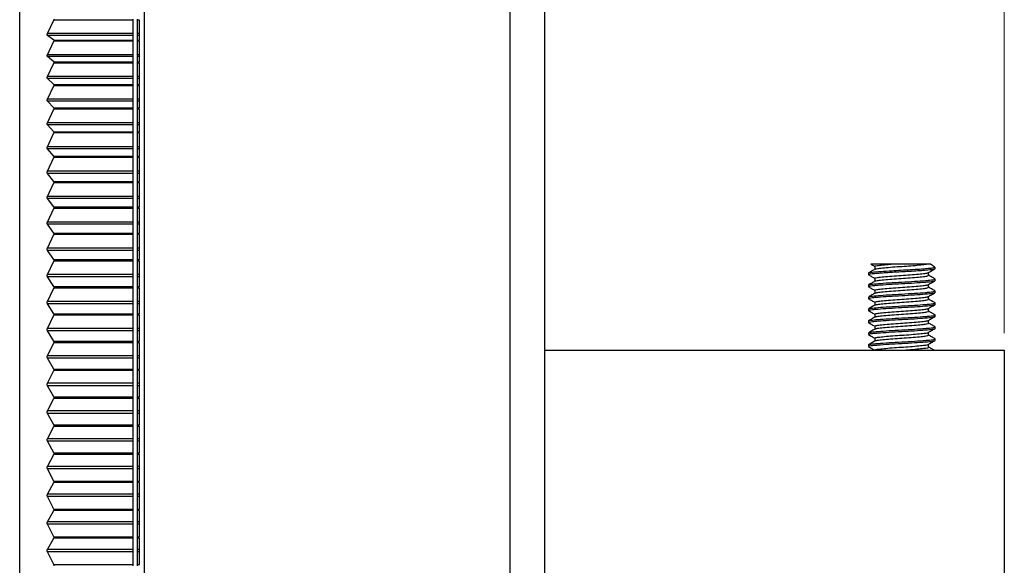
# Model space of a CAD drawing. Header units: millimetres. Extents: x 404 to 1004, y 326 to 593.
# Tile 13 of 14: x 946 to 1004, y 403 to 435. Entities that reach past the tile are written whole.
import ezdxf

# ---------------------------------------------------------------- set-up
doc = ezdxf.new("R2010")
doc.units = ezdxf.units.MM
doc.styles.add('SLDTEXTSTYLE0', font='TXT', dxfattribs={"width": 0.75})
doc.dimstyles.new('SLDDIMSTYLE1', dxfattribs={"dimtxt": 3.5, "dimasz": 3.556, "dimexe": 0, "dimexo": 0.0625, "dimgap": 0.875, "dimtad": 1, "dimdec": 0, "dimrnd": 1e-09, "dimzin": 12, "dimdsep": 46, "dimtxsty": 'SLDTEXTSTYLE0', "dimblk1": 'CLOSED', "dimblk2": 'CLOSED', "dimsah": 1, "dimcen": 0.09, "dimadec": 0, "dimazin": 3, "dimtfac": 1, "dimtdec": 0, "dimtofl": 0, "dimtmove": 0, "dimatfit": 3, "dimldrblk": 'CLOSED', "dimfxl": 0, "dimfrac": 2, "dimtolj": 1, "dimtzin": 12, "dimarcsym": 0})

# ---------------------------------------------------------------- blocks, each defined once
blk = doc.blocks.new('_Closed')
at = {"color": 0, "linetype": 'ByBlock', "lineweight": -2}
for p, q in [((-1, 0.166667), (0, 0)), ((-1, 0.166667), (-1, -0.166667)), ((0, 0), (-1, -0.166667)), ((0, 0), (-1, 0))]:
    blk.add_line(p, q, dxfattribs=at)
blk = doc.blocks.new('_D_4')
at = {"color": 7, "linetype": 'Continuous', "lineweight": 0}
for p, q in [((946.254, 446.264), (946.254, 464.111)), ((1003.854, 416.914), (1003.854, 464.111)), ((1003.854, 463.111), (946.254, 463.111))]:
    blk.add_line(p, q, dxfattribs=at)
at = {"color": 7, "linetype": 'Continuous', "lineweight": 18, "xscale": 3.556, "yscale": 3.556, "rotation": 180.0000000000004}
blk.add_blockref('_Closed', (946.254, 463.111, -55), dxfattribs=at)
at = {"color": 7, "linetype": 'Continuous', "lineweight": 18, "xscale": 3.556, "yscale": 3.556}
blk.add_blockref('_Closed', (1003.854, 463.111, -55), dxfattribs=at)
at = {"color": 7, "linetype": 'Continuous', "lineweight": 18, "insert": (975.291, 467.623), "char_height": 3.5, "attachment_point": 1, "style": 'SLDTEXTSTYLE0'}
blk.add_mtext('58', dxfattribs=at)

msp = doc.modelspace()

# ---------------------------------------------------------------- linework, layer by layer
at = {"color": 7, "linetype": 'Continuous', "lineweight": 25}
for p, q in [((953.554, 369.914), (953.554, 449.914)), ((976.954, 447.914), (976.954, 401.914)), ((946.254, 374.564), (946.254, 445.264)), ((947.88, 434.439), (948.254, 435.216)), ((948.254, 435.281), (948.254, 435.216)), ((952.9, 435.216), (948.254, 435.216)), ((952.9, 435.216), (952.9, 435.281)), ((952.9, 434.439), (952.9, 435.216)), ((953.132, 435.281), (953.132, 435.216)), ((953.254, 435.216), (953.132, 435.216)), ((953.132, 435.216), (953.132, 434.439)), ((953.254, 434.052), (953.254, 435.216)), ((952.9, 434.439), (947.88, 434.439)), ((948.254, 434.052), (947.88, 434.334)), ((952.9, 434.334), (947.88, 434.334)), ((952.9, 434.334), (952.9, 434.439)), ((952.9, 434.052), (952.9, 434.334)), ((953.254, 434.439), (953.132, 434.439)), ((953.132, 434.439), (953.132, 434.334)), ((953.254, 434.334), (953.132, 434.334)), ((953.132, 434.334), (953.132, 434.052)), ((947.88, 433.2), (948.254, 433.986)), ((948.254, 434.052), (948.254, 433.986)), ((948.254, 434.052), (952.9, 434.052)), ((952.9, 433.986), (948.254, 433.986)), ((952.9, 433.986), (952.9, 434.052)), ((952.9, 433.2), (952.9, 433.986)), ((953.132, 434.052), (953.132, 433.986)), ((953.132, 434.052), (953.254, 434.052)), ((953.254, 433.986), (953.132, 433.986)), ((953.132, 433.986), (953.132, 433.2)), ((953.254, 432.778), (953.254, 433.986)), ((952.9, 433.2), (947.88, 433.2)), ((952.9, 433.092), (952.9, 433.2)), ((953.254, 433.2), (953.132, 433.2)), ((953.132, 433.2), (953.132, 433.092)), ((948.254, 432.778), (947.88, 433.092)), ((952.9, 433.092), (947.88, 433.092)), ((947.88, 431.917), (948.254, 432.708)), ((948.254, 432.778), (948.254, 432.708)), ((948.254, 432.778), (952.9, 432.778)), ((952.9, 432.708), (948.254, 432.708)), ((952.9, 432.778), (952.9, 433.092)), ((952.9, 432.708), (952.9, 432.778)), ((952.9, 431.917), (952.9, 432.708)), ((953.254, 433.092), (953.132, 433.092)), ((953.132, 433.092), (953.132, 432.778)), ((953.132, 432.778), (953.132, 432.708)), ((953.132, 432.778), (953.254, 432.778)), ((953.254, 432.708), (953.132, 432.708)), ((953.132, 432.708), (953.132, 431.917)), ((953.254, 431.459), (953.254, 432.708)), ((952.9, 431.917), (947.88, 431.917)), ((948.254, 431.459), (947.881, 431.804)), ((952.9, 431.804), (947.881, 431.804)), ((948.254, 431.459), (948.254, 431.387)), ((948.254, 431.459), (952.9, 431.459)), ((952.9, 431.804), (952.9, 431.917)), ((952.9, 431.459), (952.9, 431.804)), ((952.9, 431.387), (952.9, 431.459)), ((953.254, 431.917), (953.132, 431.917)), ((953.132, 431.917), (953.132, 431.804)), ((953.254, 431.804), (953.132, 431.804)), ((953.132, 431.804), (953.132, 431.459)), ((953.132, 431.459), (953.132, 431.387)), ((953.132, 431.459), (953.254, 431.459)), ((947.88, 430.591), (948.254, 431.387)), ((952.9, 431.387), (948.254, 431.387)), ((952.9, 430.591), (952.9, 431.387)), ((953.254, 431.387), (953.132, 431.387)), ((953.132, 431.387), (953.132, 430.591)), ((953.254, 430.099), (953.254, 431.387)), ((952.9, 430.591), (947.88, 430.591)), ((948.254, 430.099), (947.881, 430.475)), ((952.9, 430.475), (947.881, 430.475)), ((952.9, 430.475), (952.9, 430.591)), ((952.9, 430.099), (952.9, 430.475)), ((953.254, 430.591), (953.132, 430.591)), ((953.132, 430.591), (953.132, 430.475)), ((953.254, 430.475), (953.132, 430.475)), ((953.132, 430.475), (953.132, 430.099)), ((947.88, 429.225), (948.254, 430.024)), ((948.254, 430.099), (948.254, 430.024)), ((948.254, 430.099), (952.9, 430.099)), ((952.9, 430.024), (948.254, 430.024)), ((952.9, 430.024), (952.9, 430.099)), ((952.9, 429.225), (952.9, 430.024)), ((953.132, 430.099), (953.132, 430.024)), ((953.132, 430.099), (953.254, 430.099)), ((953.254, 430.024), (953.132, 430.024)), ((953.132, 430.024), (953.132, 429.225)), ((953.254, 428.699), (953.254, 430.024)), ((952.9, 429.225), (947.88, 429.225)), ((952.9, 429.105), (952.9, 429.225)), ((953.254, 429.225), (953.132, 429.225)), ((953.132, 429.225), (953.132, 429.105)), ((947.88, 427.821), (948.254, 428.623)), ((948.254, 428.699), (947.881, 429.105)), ((952.9, 429.105), (947.881, 429.105)), ((948.254, 428.699), (948.254, 428.623)), ((948.254, 428.699), (952.9, 428.699)), ((952.9, 428.623), (948.254, 428.623)), ((952.9, 428.699), (952.9, 429.105)), ((952.9, 428.623), (952.9, 428.699)), ((952.9, 427.821), (952.9, 428.623)), ((953.254, 429.105), (953.132, 429.105)), ((953.132, 429.105), (953.132, 428.699)), ((953.132, 428.699), (953.132, 428.623)), ((953.132, 428.699), (953.254, 428.699)), ((953.254, 428.623), (953.132, 428.623)), ((953.132, 428.623), (953.132, 427.821)), ((953.254, 427.264), (953.254, 428.623)), ((952.9, 427.821), (947.88, 427.821)), ((948.254, 427.264), (947.881, 427.699)), ((952.9, 427.699), (947.881, 427.699)), ((952.9, 427.699), (952.9, 427.821)), ((952.9, 427.264), (952.9, 427.699)), ((953.254, 427.821), (953.132, 427.821)), ((953.132, 427.821), (953.132, 427.699)), ((953.254, 427.699), (953.132, 427.699)), ((953.132, 427.699), (953.132, 427.264)), ((947.88, 426.384), (948.254, 427.185)), ((948.254, 427.264), (948.254, 427.185)), ((948.254, 427.264), (952.9, 427.264)), ((952.9, 427.185), (948.254, 427.185)), ((952.9, 427.185), (952.9, 427.264)), ((952.9, 426.384), (952.9, 427.185)), ((953.132, 427.264), (953.132, 427.185)), ((953.132, 427.264), (953.254, 427.264)), ((953.254, 427.185), (953.132, 427.185)), ((953.132, 427.185), (953.132, 426.384)), ((953.254, 425.794), (953.254, 427.185)), ((952.9, 426.384), (947.88, 426.384)), ((948.254, 425.794), (947.881, 426.258)), ((952.9, 426.258), (947.881, 426.258)), ((952.9, 426.258), (952.9, 426.384)), ((952.9, 425.794), (952.9, 426.258)), ((953.254, 426.384), (953.132, 426.384)), ((953.132, 426.384), (953.132, 426.258)), ((953.254, 426.258), (953.132, 426.258)), ((953.132, 426.258), (953.132, 425.794)), ((947.88, 424.914), (948.254, 425.715)), ((948.254, 425.794), (948.254, 425.715)), ((948.254, 425.794), (952.9, 425.794)), ((952.9, 425.715), (948.254, 425.715)), ((952.9, 425.715), (952.9, 425.794)), ((952.9, 424.914), (952.9, 425.715)), ((953.132, 425.794), (953.132, 425.715)), ((953.132, 425.794), (953.254, 425.794)), ((953.254, 425.715), (953.132, 425.715)), ((953.132, 425.715), (953.132, 424.914)), ((953.254, 424.295), (953.254, 425.715)), ((952.9, 424.914), (947.88, 424.914)), ((948.254, 424.295), (947.881, 424.786)), ((952.9, 424.786), (947.881, 424.786)), ((952.9, 424.786), (952.9, 424.914)), ((952.9, 424.295), (952.9, 424.786)), ((953.254, 424.914), (953.132, 424.914)), ((953.132, 424.914), (953.132, 424.786)), ((953.254, 424.786), (953.132, 424.786)), ((953.132, 424.786), (953.132, 424.295)), ((947.88, 423.416), (948.254, 424.213)), ((948.254, 424.295), (948.254, 424.213)), ((948.254, 424.295), (952.9, 424.295)), ((952.9, 424.213), (948.254, 424.213)), ((952.9, 424.213), (952.9, 424.295)), ((952.9, 423.416), (952.9, 424.213)), ((953.132, 424.295), (953.132, 424.213)), ((953.132, 424.295), (953.254, 424.295)), ((953.254, 424.213), (953.132, 424.213)), ((953.132, 424.213), (953.132, 423.416)), ((953.254, 422.767), (953.254, 424.213)), ((952.9, 423.416), (947.88, 423.416)), ((952.9, 423.285), (952.9, 423.416)), ((953.254, 423.416), (953.132, 423.416)), ((953.132, 423.416), (953.132, 423.285)), ((948.254, 422.767), (947.88, 423.285)), ((952.9, 423.285), (947.88, 423.285)), ((952.9, 422.767), (952.9, 423.285)), ((953.254, 423.285), (953.132, 423.285)), ((953.132, 423.285), (953.132, 422.767)), ((947.88, 421.891), (948.254, 422.685)), ((948.254, 422.767), (948.254, 422.685)), ((948.254, 422.767), (952.9, 422.767)), ((952.9, 422.685), (948.254, 422.685)), ((952.9, 422.685), (952.9, 422.767)), ((952.9, 421.891), (952.9, 422.685)), ((953.132, 422.767), (953.132, 422.685)), ((953.132, 422.767), (953.254, 422.767)), ((953.254, 422.685), (953.132, 422.685)), ((953.132, 422.685), (953.132, 421.891)), ((953.254, 421.214), (953.254, 422.685)), ((952.9, 421.891), (947.88, 421.891)), ((948.254, 421.214), (947.88, 421.758)), ((952.9, 421.758), (947.88, 421.758)), ((952.9, 421.758), (952.9, 421.891)), ((952.9, 421.214), (952.9, 421.758)), ((953.254, 421.891), (953.132, 421.891)), ((953.132, 421.891), (953.132, 421.758)), ((953.254, 421.758), (953.132, 421.758)), ((953.132, 421.758), (953.132, 421.214)), ((947.88, 420.343), (948.254, 421.131)), ((948.254, 421.214), (948.254, 421.131)), ((948.254, 421.214), (952.9, 421.214)), ((952.9, 421.131), (948.254, 421.131)), ((952.9, 421.131), (952.9, 421.214)), ((952.9, 420.343), (952.9, 421.131)), ((953.132, 421.214), (953.132, 421.131)), ((953.132, 421.214), (953.254, 421.214)), ((953.254, 421.131), (953.132, 421.131)), ((953.132, 421.131), (953.132, 420.343)), ((953.254, 419.64), (953.254, 421.131)), ((999.804, 420.692), (999.804, 420.779)), ((952.9, 420.343), (947.88, 420.343)), ((948.254, 419.64), (947.88, 420.209)), ((952.9, 420.209), (947.88, 420.209)), ((952.9, 420.209), (952.9, 420.343)), ((952.9, 419.64), (952.9, 420.209)), ((953.254, 420.343), (953.132, 420.343)), ((953.132, 420.343), (953.132, 420.209)), ((953.254, 420.209), (953.132, 420.209)), ((953.132, 420.209), (953.132, 419.64)), ((995.904, 420.429), (995.904, 420.342)), ((995.933, 420.328), (995.904, 420.342)), ((999.804, 419.992), (999.804, 420.079)), ((947.88, 418.776), (948.254, 419.556)), ((948.254, 419.64), (948.254, 419.556)), ((948.254, 419.64), (952.9, 419.64)), ((952.9, 419.556), (948.254, 419.556)), ((952.9, 419.556), (952.9, 419.64)), ((952.9, 418.776), (952.9, 419.556)), ((953.132, 419.64), (953.132, 419.556)), ((953.132, 419.64), (953.254, 419.64)), ((953.254, 419.556), (953.132, 419.556)), ((953.132, 419.556), (953.132, 418.776)), ((953.254, 418.047), (953.254, 419.556)), ((995.904, 419.729), (995.904, 419.642)), ((995.933, 419.628), (995.904, 419.642)), ((999.804, 419.292), (999.804, 419.379)), ((952.9, 418.776), (947.88, 418.776)), ((952.9, 418.64), (952.9, 418.776)), ((953.254, 418.776), (953.132, 418.776)), ((953.132, 418.776), (953.132, 418.64)), ((995.904, 419.029), (995.904, 418.942)), ((995.933, 418.928), (995.904, 418.942)), ((948.254, 418.047), (947.88, 418.64)), ((952.9, 418.64), (947.88, 418.64)), ((952.9, 418.047), (952.9, 418.64)), ((953.254, 418.64), (953.132, 418.64)), ((953.132, 418.64), (953.132, 418.047)), ((995.904, 418.329), (995.904, 418.242)), ((995.933, 418.228), (995.904, 418.242)), ((999.804, 418.592), (999.804, 418.679)), ((947.879, 417.191), (948.254, 417.963)), ((948.254, 418.047), (948.254, 417.963)), ((948.254, 418.047), (952.9, 418.047)), ((952.9, 417.963), (948.254, 417.963)), ((952.9, 417.963), (952.9, 418.047)), ((952.9, 417.191), (952.9, 417.963)), ((953.132, 418.047), (953.132, 417.963)), ((953.132, 418.047), (953.254, 418.047)), ((953.254, 417.963), (953.132, 417.963)), ((953.132, 417.963), (953.132, 417.191)), ((953.254, 416.438), (953.254, 417.963)), ((995.904, 417.629), (995.904, 417.542)), ((999.804, 417.892), (999.804, 417.979)), ((952.9, 417.191), (947.879, 417.191)), ((948.254, 416.438), (947.88, 417.053)), ((952.9, 417.053), (947.88, 417.053)), ((952.9, 417.053), (952.9, 417.191)), ((952.9, 416.438), (952.9, 417.053)), ((953.254, 417.191), (953.132, 417.191)), ((953.132, 417.191), (953.132, 417.053)), ((953.254, 417.053), (953.132, 417.053)), ((953.132, 417.053), (953.132, 416.438)), ((995.933, 417.528), (995.904, 417.542)), ((999.804, 417.192), (999.804, 417.279)), ((995.904, 416.929), (995.904, 416.842)), ((995.933, 416.828), (995.904, 416.842)), ((999.804, 416.492), (999.804, 416.579)), ((947.879, 415.592), (948.254, 416.354)), ((948.254, 416.438), (948.254, 416.354)), ((948.254, 416.438), (952.9, 416.438)), ((952.9, 416.354), (948.254, 416.354)), ((952.9, 416.354), (952.9, 416.438)), ((952.9, 415.592), (952.9, 416.354)), ((953.132, 416.438), (953.132, 416.354)), ((953.132, 416.438), (953.254, 416.438)), ((953.254, 416.354), (953.132, 416.354)), ((953.132, 416.354), (953.132, 415.592)), ((953.254, 414.817), (953.254, 416.354)), ((976.954, 415.914), (1003.854, 415.914)), ((995.904, 416.229), (995.904, 416.142)), ((995.932, 416.128), (995.904, 416.142)), ((996.283, 415.923), (996.283, 415.914)), ((1003.854, 415.914), (1003.854, 325.914)), ((952.9, 415.592), (947.879, 415.592)), ((948.254, 414.817), (947.88, 415.453)), ((952.9, 415.453), (947.88, 415.453)), ((952.9, 415.453), (952.9, 415.592)), ((952.9, 414.817), (952.9, 415.453)), ((953.254, 415.592), (953.132, 415.592)), ((953.132, 415.592), (953.132, 415.453)), ((953.254, 415.453), (953.132, 415.453)), ((953.132, 415.453), (953.132, 414.817)), ((947.879, 413.982), (948.254, 414.732)), ((948.254, 414.817), (948.254, 414.732)), ((948.254, 414.817), (952.9, 414.817)), ((952.9, 414.732), (948.254, 414.732)), ((952.9, 414.732), (952.9, 414.817)), ((952.9, 413.982), (952.9, 414.732)), ((953.132, 414.817), (953.132, 414.732)), ((953.132, 414.817), (953.254, 414.817)), ((953.254, 414.732), (953.132, 414.732)), ((953.132, 414.732), (953.132, 413.982)), ((953.254, 413.186), (953.254, 414.732)), ((952.9, 413.982), (947.879, 413.982)), ((948.254, 413.186), (947.88, 413.843)), ((952.9, 413.843), (947.88, 413.843)), ((952.9, 413.843), (952.9, 413.982)), ((952.9, 413.186), (952.9, 413.843)), ((953.254, 413.982), (953.132, 413.982)), ((953.132, 413.982), (953.132, 413.843)), ((953.254, 413.843), (953.132, 413.843)), ((953.132, 413.843), (953.132, 413.186)), ((947.879, 412.364), (948.254, 413.102)), ((948.254, 413.186), (948.254, 413.102)), ((948.254, 413.186), (952.9, 413.186)), ((952.9, 413.102), (948.254, 413.102)), ((952.9, 413.102), (952.9, 413.186)), ((952.9, 412.364), (952.9, 413.102)), ((953.132, 413.186), (953.132, 413.102)), ((953.132, 413.186), (953.254, 413.186)), ((953.254, 413.102), (953.132, 413.102)), ((953.132, 413.102), (953.132, 412.364)), ((953.254, 411.548), (953.254, 413.102)), ((952.9, 412.364), (947.879, 412.364)), ((948.254, 411.548), (947.879, 412.224)), ((952.9, 412.224), (947.879, 412.224)), ((952.9, 412.224), (952.9, 412.364)), ((952.9, 411.548), (952.9, 412.224)), ((953.254, 412.364), (953.132, 412.364)), ((953.132, 412.364), (953.132, 412.224)), ((953.254, 412.224), (953.132, 412.224)), ((953.132, 412.224), (953.132, 411.548)), ((947.879, 410.742), (948.254, 411.465)), ((948.254, 411.548), (948.254, 411.465)), ((948.254, 411.548), (952.9, 411.548)), ((952.9, 411.465), (948.254, 411.465)), ((952.9, 411.465), (952.9, 411.548)), ((952.9, 410.742), (952.9, 411.465)), ((953.132, 411.548), (953.132, 411.465)), ((953.132, 411.548), (953.254, 411.548)), ((953.254, 411.465), (953.132, 411.465)), ((953.132, 411.465), (953.132, 410.742)), ((953.254, 409.908), (953.254, 411.465)), ((952.9, 410.742), (947.879, 410.742)), ((952.9, 410.602), (952.9, 410.742)), ((953.254, 410.742), (953.132, 410.742)), ((953.132, 410.742), (953.132, 410.602)), ((948.254, 409.908), (947.879, 410.602)), ((952.9, 410.602), (947.879, 410.602)), ((952.9, 409.908), (952.9, 410.602)), ((953.254, 410.602), (953.132, 410.602)), ((953.132, 410.602), (953.132, 409.908)), ((947.878, 409.118), (948.254, 409.825)), ((948.254, 409.908), (948.254, 409.825)), ((948.254, 409.908), (952.9, 409.908)), ((952.9, 409.825), (948.254, 409.825)), ((952.9, 409.825), (952.9, 409.908)), ((952.9, 409.118), (952.9, 409.825)), ((953.132, 409.908), (953.132, 409.825)), ((953.132, 409.908), (953.254, 409.908)), ((953.254, 409.825), (953.132, 409.825)), ((953.132, 409.825), (953.132, 409.118)), ((953.254, 408.267), (953.254, 409.825)), ((952.9, 409.118), (947.878, 409.118)), ((948.254, 408.267), (947.879, 408.978)), ((952.9, 408.978), (947.879, 408.978)), ((952.9, 408.978), (952.9, 409.118)), ((952.9, 408.267), (952.9, 408.978)), ((953.254, 409.118), (953.132, 409.118)), ((953.132, 409.118), (953.132, 408.978)), ((953.254, 408.978), (953.132, 408.978)), ((953.132, 408.978), (953.132, 408.267)), ((947.878, 407.495), (948.254, 408.186)), ((948.254, 408.267), (948.254, 408.186)), ((948.254, 408.267), (952.9, 408.267)), ((952.9, 408.186), (948.254, 408.186)), ((952.9, 408.186), (952.9, 408.267)), ((952.9, 407.495), (952.9, 408.186)), ((953.132, 408.267), (953.132, 408.186)), ((953.132, 408.267), (953.254, 408.267)), ((953.254, 408.186), (953.132, 408.186)), ((953.132, 408.186), (953.132, 407.495)), ((953.254, 406.63), (953.254, 408.186)), ((952.9, 407.495), (947.878, 407.495)), ((948.254, 406.63), (947.879, 407.355)), ((952.9, 407.355), (947.879, 407.355)), ((952.9, 407.355), (952.9, 407.495)), ((952.9, 406.63), (952.9, 407.355)), ((953.254, 407.495), (953.132, 407.495)), ((953.132, 407.495), (953.132, 407.355)), ((953.254, 407.355), (953.132, 407.355)), ((953.132, 407.355), (953.132, 406.63)), ((947.878, 405.878), (948.254, 406.55)), ((948.254, 406.63), (948.254, 406.55)), ((948.254, 406.63), (952.9, 406.63)), ((952.9, 406.55), (948.254, 406.55)), ((952.9, 406.55), (952.9, 406.63)), ((952.9, 405.878), (952.9, 406.55)), ((953.132, 406.63), (953.132, 406.55)), ((953.132, 406.63), (953.254, 406.63)), ((953.254, 406.55), (953.132, 406.55)), ((953.132, 406.55), (953.132, 405.878)), ((953.254, 404.998), (953.254, 406.55)), ((952.9, 405.878), (947.878, 405.878)), ((948.254, 404.998), (947.878, 405.738)), ((952.9, 405.738), (947.878, 405.738)), ((952.9, 405.738), (952.9, 405.878)), ((952.9, 404.998), (952.9, 405.738)), ((953.254, 405.878), (953.132, 405.878)), ((953.132, 405.878), (953.132, 405.738)), ((953.254, 405.738), (953.132, 405.738)), ((953.132, 405.738), (953.132, 404.998)), ((948.254, 404.998), (948.254, 404.92)), ((948.254, 404.998), (952.9, 404.998)), ((952.9, 404.92), (952.9, 404.998)), ((953.132, 404.998), (953.132, 404.92)), ((953.132, 404.998), (953.254, 404.998)), ((947.877, 404.268), (948.254, 404.92)), ((952.9, 404.92), (948.254, 404.92)), ((952.9, 404.268), (952.9, 404.92)), ((953.254, 404.92), (953.132, 404.92)), ((953.132, 404.92), (953.132, 404.268)), ((953.254, 403.377), (953.254, 404.92)), ((952.9, 404.268), (947.877, 404.268)), ((948.254, 403.377), (947.878, 404.129)), ((952.9, 404.129), (947.878, 404.129)), ((952.9, 404.129), (952.9, 404.268)), ((952.9, 403.377), (952.9, 404.129)), ((953.254, 404.268), (953.132, 404.268)), ((953.132, 404.268), (953.132, 404.129)), ((953.254, 404.129), (953.132, 404.129)), ((953.132, 404.129), (953.132, 403.377)), ((948.254, 403.377), (948.254, 403.3)), ((948.254, 403.377), (952.9, 403.377)), ((952.9, 403.3), (952.9, 403.377)), ((953.132, 403.377), (953.132, 403.3)), ((953.132, 403.377), (953.254, 403.377))]:
    msp.add_line(p, q, dxfattribs=at)
at = {"color": 8, "linetype": 'Continuous', "lineweight": 25}
msp.add_line((974.954, 369.914), (974.954, 449.914), dxfattribs=at)
at = {"color": 7, "linetype": 'Continuous', "lineweight": 25}
for points, knots in [([(947.88, 434.334), (947.875, 434.339), (947.865, 434.35), (947.861, 434.377), (947.867, 434.408), (947.876, 434.429), (947.88, 434.439)], [0, 0, 0, 0, 0.26367, 0.530567, 0.776996, 1, 1, 1, 1]), ([(947.88, 433.092), (947.875, 433.097), (947.865, 433.109), (947.861, 433.137), (947.867, 433.169), (947.876, 433.19), (947.88, 433.2)], [0, 0, 0, 0, 0.263721, 0.530607, 0.777031, 1, 1, 1, 1]), ([(947.881, 431.804), (947.876, 431.81), (947.865, 431.823), (947.862, 431.852), (947.867, 431.885), (947.876, 431.907), (947.88, 431.917)], [0, 0, 0, 0, 0.263767, 0.530642, 0.777061, 1, 1, 1, 1]), ([(947.881, 430.475), (947.876, 430.481), (947.866, 430.494), (947.862, 430.525), (947.867, 430.559), (947.876, 430.58), (947.88, 430.591)], [0, 0, 0, 0, 0.263806, 0.530672, 0.777087, 1, 1, 1, 1]), ([(947.881, 429.105), (947.876, 429.112), (947.866, 429.126), (947.862, 429.158), (947.867, 429.193), (947.876, 429.214), (947.88, 429.225)], [0, 0, 0, 0, 0.263841, 0.530698, 0.77711, 1, 1, 1, 1]), ([(947.881, 427.699), (947.876, 427.706), (947.866, 427.721), (947.862, 427.754), (947.867, 427.789), (947.876, 427.811), (947.88, 427.821)], [0, 0, 0, 0, 0.263871, 0.5307205, 0.7771286, 1, 1, 1, 1]), ([(947.881, 426.258), (947.876, 426.266), (947.866, 426.282), (947.862, 426.316), (947.867, 426.351), (947.876, 426.373), (947.88, 426.384)], [0, 0, 0, 0, 0.263897, 0.53074, 0.777144, 1, 1, 1, 1]), ([(947.881, 424.786), (947.876, 424.794), (947.865, 424.811), (947.862, 424.846), (947.867, 424.882), (947.876, 424.904), (947.88, 424.914)], [0, 0, 0, 0, 0.26392, 0.530756, 0.777158, 1, 1, 1, 1]), ([(947.88, 423.285), (947.875, 423.294), (947.865, 423.311), (947.861, 423.347), (947.867, 423.383), (947.876, 423.405), (947.88, 423.416)], [0, 0, 0, 0, 0.263939, 0.530769, 0.777168, 1, 1, 1, 1]), ([(947.88, 421.758), (947.875, 421.768), (947.865, 421.786), (947.861, 421.822), (947.867, 421.859), (947.876, 421.881), (947.88, 421.891)], [0, 0, 0, 0, 0.263955, 0.530779, 0.777177, 1, 1, 1, 1]), ([(995.904, 420.429), (995.92, 420.441), (995.941, 420.457), (996.074, 420.478), (996.226, 420.495), (996.551, 420.524), (997.045, 420.558), (997.661, 420.595), (998.239, 420.624), (998.786, 420.659), (999.255, 420.694), (999.594, 420.724), (999.785, 420.752), (999.785, 420.772), (999.785, 420.779)], [0, 0, 0, 0, 0.095227, 0.127004, 0.186922, 0.253046, 0.375909, 0.469788, 0.561015, 0.65598, 0.751418, 0.84328, 0.936198, 1, 1, 1, 1]), ([(995.904, 420.342), (995.915, 420.351), (995.948, 420.38), (996.288, 420.414), (996.817, 420.455), (997.443, 420.496), (998.158, 420.532), (998.797, 420.572), (999.355, 420.613), (999.704, 420.649), (999.823, 420.68), (999.801, 420.691), (999.799, 420.692)], [0, 0, 0, 0, 0.074609, 0.238452, 0.323768, 0.409427, 0.573258, 0.658607, 0.744244, 0.908065, 0.993445, 1, 1, 1, 1]), ([(996.295, 420.662), (996.231, 420.625), (996.104, 420.551), (995.976, 420.477), (995.913, 420.44)], [0, 0, 0, 0, 0.499648, 1, 1, 1, 1]), ([(997.245, 420.954), (997.089, 420.954), (996.767, 420.954), (996.381, 420.954), (996.128, 420.954), (996.014, 420.954), (996.051, 420.954), (996.054, 420.954)], [0, 0, 0, 0, 0.223596, 0.463813, 0.704295, 0.973275, 1, 1, 1, 1]), ([(996.052, 420.95), (996.071, 420.939), (996.148, 420.894), (996.225, 420.849), (996.283, 420.816)], [0, 0, 0, 0, 0.250656, 1, 1, 1, 1]), ([(996.302, 420.822), (996.296, 420.826), (996.267, 420.843), (996.408, 420.873), (996.714, 420.908), (997.038, 420.938), (997.227, 420.953), (997.245, 420.954)], [0, 0, 0, 0, 0.075603, 0.37418, 0.66511, 0.968148, 1, 1, 1, 1]), ([(996.283, 420.823), (996.283, 420.794), (996.283, 420.738), (996.283, 420.682), (996.283, 420.655)], [0, 0, 0, 0, 0.527746, 1, 1, 1, 1]), ([(996.301, 420.661), (996.332, 420.673), (996.398, 420.699), (996.72, 420.733), (997.174, 420.775), (997.715, 420.815), (998.273, 420.85), (998.777, 420.892), (999.131, 420.927), (999.261, 420.947), (999.311, 420.954)], [0, 0, 0, 0, 0.121561, 0.251241, 0.386318, 0.519324, 0.649056, 0.784161, 0.917085, 1, 1, 1, 1]), ([(999.311, 420.954), (999.259, 420.954), (999.131, 420.954), (998.788, 420.954), (998.309, 420.954), (997.765, 420.954), (997.42, 420.954), (997.245, 420.954)], [0, 0, 0, 0, 0.1421, 0.35493, 0.567759, 0.780589, 1, 1, 1, 1]), ([(999.497, 420.954), (999.497, 420.954), (999.496, 420.954), (999.371, 420.954), (999.311, 420.954)], [0, 0, 0, 0, 0.5197032, 1, 1, 1, 1]), ([(999.41, 420.457), (999.473, 420.493), (999.6, 420.567), (999.727, 420.641), (999.791, 420.678)], [0, 0, 0, 0, 0.495542, 1, 1, 1, 1]), ([(999.789, 420.794), (999.725, 420.831), (999.629, 420.886), (999.533, 420.942), (999.501, 420.961)], [0, 0, 0, 0, 0.66366, 1, 1, 1, 1]), ([(947.88, 420.209), (947.875, 420.218), (947.865, 420.237), (947.861, 420.274), (947.867, 420.311), (947.875, 420.333), (947.88, 420.343)], [0, 0, 0, 0, 0.263968, 0.530788, 0.777183, 1, 1, 1, 1]), ([(995.904, 419.729), (995.916, 419.739), (995.934, 419.755), (996.1, 419.783), (996.44, 419.815), (997.088, 419.862), (997.854, 419.904), (998.621, 419.947), (999.164, 419.986), (999.487, 420.015), (999.722, 420.041), (999.838, 420.067), (999.794, 420.085), (999.787, 420.087)], [0, 0, 0, 0, 0.078793, 0.1239, 0.24339, 0.367809, 0.48904, 0.610271, 0.73469, 0.795379, 0.854732, 0.97807, 1, 1, 1, 1]), ([(995.904, 419.642), (995.933, 419.657), (995.975, 419.68), (996.223, 419.707), (996.543, 419.735), (997.088, 419.775), (997.854, 419.817), (998.621, 419.859), (999.269, 419.907), (999.608, 419.938), (999.774, 419.967), (999.792, 419.982), (999.804, 419.992)], [0, 0, 0, 0, 0.126103, 0.186787, 0.248837, 0.376045, 0.499995, 0.623944, 0.751152, 0.873322, 0.91944, 1, 1, 1, 1]), ([(996.291, 419.96), (996.227, 419.923), (996.1, 419.849), (995.974, 419.775), (995.91, 419.739)], [0, 0, 0, 0, 0.499842, 1, 1, 1, 1]), ([(995.917, 420.328), (995.981, 420.291), (996.103, 420.22), (996.225, 420.149), (996.283, 420.116)], [0, 0, 0, 0, 0.526066, 1, 1, 1, 1]), ([(996.297, 420.123), (996.292, 420.125), (996.261, 420.141), (996.391, 420.17), (996.683, 420.205), (997.135, 420.247), (997.671, 420.287), (998.229, 420.322), (998.744, 420.364), (999.139, 420.404), (999.365, 420.432), (999.381, 420.451), (999.386, 420.457)], [0, 0, 0, 0, 0.020047, 0.137481, 0.251289, 0.369895, 0.487264, 0.601104, 0.719742, 0.837046, 0.95092, 1, 1, 1, 1]), ([(996.283, 420.123), (996.283, 420.094), (996.283, 420.038), (996.283, 419.982), (996.283, 419.955)], [0, 0, 0, 0, 0.525981, 1, 1, 1, 1]), ([(996.299, 419.959), (996.325, 419.971), (996.381, 419.996), (996.689, 420.03), (997.134, 420.072), (997.671, 420.112), (998.229, 420.147), (998.743, 420.189), (999.143, 420.229), (999.389, 420.262), (999.403, 420.287), (999.41, 420.298)], [0, 0, 0, 0, 0.103804, 0.216045, 0.333016, 0.448769, 0.561042, 0.678045, 0.793734, 0.906039, 1, 1, 1, 1]), ([(999.41, 419.757), (999.473, 419.793), (999.6, 419.867), (999.727, 419.941), (999.791, 419.978)], [0, 0, 0, 0, 0.496067, 1, 1, 1, 1]), ([(999.425, 420.298), (999.425, 420.327), (999.425, 420.383), (999.425, 420.439), (999.425, 420.466)], [0, 0, 0, 0, 0.516773, 1, 1, 1, 1]), ([(999.799, 420.087), (999.736, 420.124), (999.611, 420.197), (999.486, 420.269), (999.425, 420.305)], [0, 0, 0, 0, 0.509527, 1, 1, 1, 1]), ([(995.917, 419.628), (995.981, 419.591), (996.103, 419.521), (996.225, 419.449), (996.283, 419.416)], [0, 0, 0, 0, 0.525518, 1, 1, 1, 1]), ([(995.937, 419.045), (995.944, 419.049), (995.958, 419.06), (996.104, 419.083), (996.438, 419.115), (997.088, 419.162), (997.854, 419.204), (998.621, 419.247), (999.164, 419.286), (999.487, 419.315), (999.723, 419.341), (999.84, 419.369), (999.787, 419.389), (999.774, 419.393)], [0, 0, 0, 0, 0.038096, 0.084389, 0.207022, 0.334712, 0.459132, 0.583551, 0.711241, 0.773527, 0.834441, 0.961022, 1, 1, 1, 1]), ([(996.291, 419.423), (996.288, 419.424), (996.255, 419.439), (996.376, 419.467), (996.653, 419.502), (997.096, 419.543), (997.627, 419.584), (998.185, 419.619), (998.707, 419.661), (999.113, 419.701), (999.354, 419.73), (999.377, 419.75), (999.385, 419.757)], [0, 0, 0, 0, 0.010483, 0.128256, 0.24191, 0.360274, 0.47799, 0.59166, 0.710064, 0.827723, 0.941412, 1, 1, 1, 1]), ([(996.283, 419.423), (996.283, 419.394), (996.283, 419.338), (996.283, 419.282), (996.283, 419.255)], [0, 0, 0, 0, 0.525154, 1, 1, 1, 1]), ([(996.324, 419.266), (996.341, 419.274), (996.384, 419.296), (996.661, 419.327), (997.093, 419.368), (997.627, 419.409), (998.185, 419.444), (998.706, 419.486), (999.116, 419.526), (999.381, 419.56), (999.404, 419.586), (999.415, 419.598)], [0, 0, 0, 0, 0.076031, 0.190452, 0.309615, 0.428125, 0.542562, 0.661765, 0.780217, 0.894673, 1, 1, 1, 1]), ([(999.425, 419.598), (999.425, 419.627), (999.425, 419.683), (999.425, 419.739), (999.425, 419.766)], [0, 0, 0, 0, 0.5173898, 1, 1, 1, 1]), ([(999.79, 419.393), (999.726, 419.43), (999.605, 419.501), (999.483, 419.572), (999.425, 419.605)], [0, 0, 0, 0, 0.521632, 1, 1, 1, 1]), ([(947.88, 418.64), (947.875, 418.649), (947.865, 418.669), (947.861, 418.707), (947.866, 418.744), (947.875, 418.765), (947.88, 418.776)], [0, 0, 0, 0, 0.263978, 0.530794, 0.777187, 1, 1, 1, 1]), ([(995.904, 418.942), (995.933, 418.957), (995.975, 418.98), (996.223, 419.007), (996.543, 419.035), (997.088, 419.075), (997.854, 419.117), (998.621, 419.159), (999.269, 419.207), (999.608, 419.238), (999.774, 419.267), (999.792, 419.282), (999.804, 419.292)], [0, 0, 0, 0, 0.1261033, 0.1867871, 0.2488372, 0.3760454, 0.4999948, 0.6239443, 0.7511525, 0.8733223, 0.9194403, 1, 1, 1, 1]), ([(995.917, 418.928), (995.981, 418.891), (996.103, 418.821), (996.225, 418.75), (996.283, 418.716)], [0, 0, 0, 0, 0.524971, 1, 1, 1, 1]), ([(996.303, 419.266), (996.239, 419.229), (996.112, 419.156), (995.985, 419.082), (995.921, 419.045)], [0, 0, 0, 0, 0.499719, 1, 1, 1, 1]), ([(996.284, 418.723), (996.302, 418.737), (996.339, 418.764), (996.63, 418.799), (997.055, 418.84), (997.583, 418.881), (998.141, 418.916), (998.668, 418.957), (999.086, 418.998), (999.343, 419.028), (999.375, 419.049), (999.386, 419.057)], [0, 0, 0, 0, 0.117621, 0.231384, 0.349642, 0.467842, 0.581607, 0.699913, 0.818062, 0.93183, 1, 1, 1, 1]), ([(996.311, 418.56), (996.326, 418.569), (996.361, 418.593), (996.632, 418.624), (997.055, 418.665), (997.583, 418.706), (998.141, 418.741), (998.667, 418.782), (999.089, 418.823), (999.372, 418.858), (999.405, 418.885), (999.422, 418.898)], [0, 0, 0, 0, 0.083045, 0.195421, 0.312237, 0.428996, 0.541373, 0.658237, 0.774946, 0.887327, 1, 1, 1, 1]), ([(999.41, 419.057), (999.473, 419.093), (999.6, 419.167), (999.727, 419.241), (999.791, 419.278)], [0, 0, 0, 0, 0.49659, 1, 1, 1, 1]), ([(999.425, 418.898), (999.425, 418.927), (999.425, 418.983), (999.425, 419.039), (999.425, 419.066)], [0, 0, 0, 0, 0.518013, 1, 1, 1, 1]), ([(999.792, 418.692), (999.728, 418.729), (999.606, 418.8), (999.484, 418.871), (999.425, 418.905)], [0, 0, 0, 0, 0.521175, 1, 1, 1, 1]), ([(995.904, 418.329), (995.916, 418.339), (995.934, 418.355), (996.1, 418.383), (996.44, 418.415), (997.088, 418.462), (997.854, 418.504), (998.621, 418.547), (999.164, 418.586), (999.487, 418.615), (999.723, 418.641), (999.839, 418.669), (999.788, 418.688), (999.777, 418.692)], [0, 0, 0, 0, 0.077781, 0.122309, 0.240266, 0.363087, 0.482762, 0.602436, 0.725258, 0.785168, 0.843759, 0.965513, 1, 1, 1, 1]), ([(995.904, 418.242), (995.933, 418.257), (995.975, 418.28), (996.223, 418.307), (996.543, 418.335), (997.088, 418.375), (997.854, 418.417), (998.621, 418.459), (999.269, 418.507), (999.608, 418.538), (999.774, 418.567), (999.792, 418.582), (999.804, 418.592)], [0, 0, 0, 0, 0.126103, 0.186787, 0.248837, 0.376045, 0.499995, 0.623944, 0.751152, 0.873322, 0.91944, 1, 1, 1, 1]), ([(996.292, 418.56), (996.228, 418.523), (996.101, 418.449), (995.974, 418.376), (995.91, 418.339)], [0, 0, 0, 0, 0.499681, 1, 1, 1, 1]), ([(995.917, 418.228), (995.981, 418.191), (996.103, 418.121), (996.225, 418.05), (996.283, 418.016)], [0, 0, 0, 0, 0.524427, 1, 1, 1, 1]), ([(996.283, 418.723), (996.283, 418.694), (996.283, 418.638), (996.283, 418.582), (996.283, 418.555)], [0, 0, 0, 0, 0.52531, 1, 1, 1, 1]), ([(996.291, 418.023), (996.304, 418.036), (996.33, 418.062), (996.602, 418.096), (997.017, 418.137), (997.539, 418.178), (998.097, 418.213), (998.629, 418.254), (999.058, 418.295), (999.332, 418.326), (999.372, 418.348), (999.389, 418.357)], [0, 0, 0, 0, 0.108469, 0.222231, 0.34013, 0.45856, 0.572308, 0.690262, 0.808649, 0.922386, 1, 1, 1, 1]), ([(996.317, 417.861), (996.327, 417.869), (996.353, 417.891), (996.604, 417.921), (997.016, 417.962), (997.539, 418.003), (998.098, 418.038), (998.627, 418.079), (999.066, 418.12), (999.337, 418.155), (999.455, 418.183), (999.422, 418.197), (999.421, 418.198)], [0, 0, 0, 0, 0.069685, 0.182606, 0.299634, 0.417189, 0.530097, 0.64718, 0.764692, 0.87759, 0.994726, 1, 1, 1, 1]), ([(999.41, 418.357), (999.473, 418.393), (999.6, 418.468), (999.727, 418.541), (999.791, 418.578)], [0, 0, 0, 0, 0.497112, 1, 1, 1, 1]), ([(999.425, 418.198), (999.425, 418.227), (999.425, 418.283), (999.425, 418.339), (999.425, 418.366)], [0, 0, 0, 0, 0.5186421, 1, 1, 1, 1]), ([(999.8, 417.987), (999.736, 418.024), (999.611, 418.097), (999.487, 418.169), (999.425, 418.205)], [0, 0, 0, 0, 0.5088126, 1, 1, 1, 1]), ([(995.904, 417.542), (995.933, 417.557), (995.975, 417.58), (996.223, 417.607), (996.543, 417.635), (997.088, 417.675), (997.854, 417.717), (998.621, 417.759), (999.269, 417.807), (999.608, 417.838), (999.774, 417.867), (999.792, 417.882), (999.804, 417.892)], [0, 0, 0, 0, 0.126103, 0.186787, 0.248837, 0.376045, 0.499995, 0.623944, 0.751152, 0.873322, 0.91944, 1, 1, 1, 1]), ([(996.294, 417.862), (996.231, 417.825), (996.104, 417.751), (995.977, 417.678), (995.914, 417.641)], [0, 0, 0, 0, 0.499857, 1, 1, 1, 1]), ([(995.929, 417.641), (995.937, 417.647), (995.952, 417.658), (996.103, 417.683), (996.439, 417.715), (997.088, 417.762), (997.854, 417.804), (998.621, 417.847), (999.164, 417.886), (999.487, 417.915), (999.722, 417.941), (999.838, 417.967), (999.794, 417.985), (999.787, 417.987)], [0, 0, 0, 0, 0.048922, 0.095503, 0.2189, 0.347385, 0.472579, 0.597773, 0.726259, 0.788932, 0.850225, 0.977595, 1, 1, 1, 1]), ([(996.283, 418.023), (996.283, 417.994), (996.283, 417.938), (996.283, 417.882), (996.283, 417.855)], [0, 0, 0, 0, 0.525206, 1, 1, 1, 1]), ([(996.297, 417.323), (996.305, 417.335), (996.322, 417.36), (996.575, 417.393), (996.979, 417.433), (997.496, 417.475), (998.053, 417.51), (998.59, 417.551), (999.029, 417.592), (999.321, 417.624), (999.371, 417.647), (999.392, 417.657)], [0, 0, 0, 0, 0.099242, 0.213095, 0.330593, 0.449209, 0.563034, 0.680594, 0.799175, 0.912974, 1, 1, 1, 1]), ([(999.41, 417.657), (999.473, 417.694), (999.6, 417.768), (999.727, 417.841), (999.791, 417.878)], [0, 0, 0, 0, 0.497632, 1, 1, 1, 1]), ([(999.425, 417.498), (999.425, 417.527), (999.425, 417.583), (999.425, 417.639), (999.425, 417.666)], [0, 0, 0, 0, 0.5192761, 1, 1, 1, 1]), ([(947.88, 417.053), (947.875, 417.063), (947.865, 417.084), (947.861, 417.122), (947.866, 417.159), (947.875, 417.181), (947.879, 417.191)], [0, 0, 0, 0, 0.263986, 0.530797, 0.777189, 1, 1, 1, 1]), ([(995.904, 416.842), (995.933, 416.857), (995.975, 416.88), (996.223, 416.907), (996.543, 416.935), (997.088, 416.975), (997.854, 417.017), (998.621, 417.059), (999.269, 417.107), (999.608, 417.138), (999.774, 417.167), (999.792, 417.182), (999.804, 417.192)], [0, 0, 0, 0, 0.126103, 0.186787, 0.248837, 0.376045, 0.499995, 0.623944, 0.751152, 0.873322, 0.91944, 1, 1, 1, 1]), ([(995.917, 417.528), (995.981, 417.491), (996.103, 417.421), (996.225, 417.35), (996.283, 417.316)], [0, 0, 0, 0, 0.523883, 1, 1, 1, 1]), ([(996.301, 417.166), (996.238, 417.129), (996.111, 417.055), (995.983, 416.981), (995.92, 416.944)], [0, 0, 0, 0, 0.499674, 1, 1, 1, 1]), ([(995.935, 416.944), (995.942, 416.949), (995.957, 416.959), (996.104, 416.983), (996.438, 417.015), (997.088, 417.062), (997.854, 417.104), (998.621, 417.147), (999.164, 417.186), (999.487, 417.215), (999.724, 417.241), (999.84, 417.269), (999.786, 417.29), (999.772, 417.295)], [0, 0, 0, 0, 0.040089, 0.086128, 0.208089, 0.33508, 0.458818, 0.582556, 0.709547, 0.771491, 0.832071, 0.957959, 1, 1, 1, 1]), ([(996.283, 417.323), (996.283, 417.294), (996.283, 417.238), (996.283, 417.182), (996.283, 417.155)], [0, 0, 0, 0, 0.523705, 1, 1, 1, 1]), ([(996.325, 417.165), (996.33, 417.171), (996.349, 417.19), (996.579, 417.218), (996.978, 417.258), (997.496, 417.3), (998.054, 417.335), (998.588, 417.376), (999.036, 417.417), (999.323, 417.452), (999.449, 417.481), (999.418, 417.496), (999.414, 417.498)], [0, 0, 0, 0, 0.049309, 0.16371, 0.281774, 0.400963, 0.515335, 0.633462, 0.752615, 0.866962, 0.985151, 1, 1, 1, 1]), ([(999.41, 416.957), (999.473, 416.994), (999.6, 417.068), (999.727, 417.141), (999.791, 417.178)], [0, 0, 0, 0, 0.49815, 1, 1, 1, 1]), ([(999.787, 417.295), (999.724, 417.331), (999.603, 417.402), (999.482, 417.472), (999.425, 417.505)], [0, 0, 0, 0, 0.525881, 1, 1, 1, 1]), ([(995.904, 416.229), (995.916, 416.239), (995.934, 416.255), (996.1, 416.283), (996.44, 416.315), (997.088, 416.362), (997.854, 416.404), (998.621, 416.447), (999.164, 416.486), (999.487, 416.515), (999.723, 416.541), (999.839, 416.568), (999.79, 416.587), (999.781, 416.59)], [0, 0, 0, 0, 0.078166, 0.122913, 0.241452, 0.36488, 0.485146, 0.605411, 0.728839, 0.789045, 0.847926, 0.970281, 1, 1, 1, 1]), ([(995.904, 416.142), (995.933, 416.157), (995.975, 416.18), (996.223, 416.207), (996.543, 416.235), (997.088, 416.275), (997.854, 416.317), (998.621, 416.359), (999.269, 416.407), (999.608, 416.438), (999.774, 416.467), (999.792, 416.482), (999.804, 416.492)], [0, 0, 0, 0, 0.126103, 0.186787, 0.248837, 0.376045, 0.499995, 0.623944, 0.751152, 0.873322, 0.91944, 1, 1, 1, 1]), ([(996.29, 416.459), (996.227, 416.422), (996.099, 416.348), (995.972, 416.274), (995.909, 416.237)], [0, 0, 0, 0, 0.499732, 1, 1, 1, 1]), ([(995.917, 416.828), (995.981, 416.791), (996.103, 416.721), (996.225, 416.65), (996.283, 416.616)], [0, 0, 0, 0, 0.5233424, 1, 1, 1, 1]), ([(996.283, 416.623), (996.283, 416.594), (996.283, 416.538), (996.283, 416.482), (996.283, 416.455)], [0, 0, 0, 0, 0.522568, 1, 1, 1, 1]), ([(996.301, 416.623), (996.305, 416.634), (996.313, 416.658), (996.55, 416.69), (996.942, 416.73), (997.452, 416.772), (998.009, 416.807), (998.549, 416.847), (998.999, 416.889), (999.309, 416.922), (999.369, 416.946), (999.397, 416.958)], [0, 0, 0, 0, 0.089951, 0.203985, 0.321039, 0.439797, 0.553788, 0.670912, 0.789642, 0.903592, 1, 1, 1, 1]), ([(996.315, 416.459), (996.318, 416.466), (996.329, 416.486), (996.552, 416.515), (996.941, 416.555), (997.452, 416.597), (998.009, 416.632), (998.548, 416.672), (999.005, 416.714), (999.306, 416.75), (999.444, 416.779), (999.414, 416.795), (999.409, 416.798)], [0, 0, 0, 0, 0.058443, 0.170851, 0.286235, 0.403299, 0.515664, 0.631118, 0.748154, 0.860479, 0.976, 1, 1, 1, 1]), ([(999.41, 416.257), (999.473, 416.294), (999.6, 416.368), (999.728, 416.441), (999.791, 416.478)], [0, 0, 0, 0, 0.498666, 1, 1, 1, 1]), ([(999.425, 416.798), (999.425, 416.827), (999.425, 416.883), (999.425, 416.939), (999.425, 416.966)], [0, 0, 0, 0, 0.519914, 1, 1, 1, 1]), ([(999.795, 416.59), (999.732, 416.627), (999.608, 416.699), (999.485, 416.771), (999.425, 416.805)], [0, 0, 0, 0, 0.516535, 1, 1, 1, 1]), ([(995.917, 416.128), (995.981, 416.091), (996.103, 416.021), (996.225, 415.95), (996.283, 415.916)], [0, 0, 0, 0, 0.522803, 1, 1, 1, 1]), ([(996.305, 415.923), (996.305, 415.933), (996.306, 415.956), (996.525, 415.988), (996.905, 416.027), (997.409, 416.069), (997.965, 416.105), (998.509, 416.144), (998.968, 416.186), (999.298, 416.221), (999.369, 416.246), (999.403, 416.258)], [0, 0, 0, 0, 0.080606, 0.194909, 0.311477, 0.43033, 0.544575, 0.66122, 0.780053, 0.894243, 1, 1, 1, 1]), ([(997.727, 415.914), (997.804, 415.919), (998.064, 415.937), (998.508, 415.969), (998.973, 416.011), (999.289, 416.047), (999.438, 416.077), (999.411, 416.094), (999.405, 416.098)], [0, 0, 0, 0, 0.090203, 0.302316, 0.518406, 0.726054, 0.938304, 1, 1, 1, 1]), ([(999.425, 416.098), (999.425, 416.127), (999.425, 416.183), (999.425, 416.239), (999.425, 416.266)], [0, 0, 0, 0, 0.520555, 1, 1, 1, 1]), ([(999.754, 415.914), (999.705, 415.942), (999.596, 416.006), (999.486, 416.07), (999.425, 416.105)], [0, 0, 0, 0, 0.444112, 1, 1, 1, 1]), ([(947.88, 415.453), (947.875, 415.464), (947.865, 415.485), (947.861, 415.523), (947.866, 415.561), (947.875, 415.582), (947.879, 415.592)], [0, 0, 0, 0, 0.263991, 0.530799, 0.777189, 1, 1, 1, 1]), ([(947.88, 413.843), (947.875, 413.853), (947.864, 413.875), (947.861, 413.914), (947.866, 413.951), (947.875, 413.972), (947.879, 413.982)], [0, 0, 0, 0, 0.263994, 0.530799, 0.777188, 1, 1, 1, 1]), ([(947.879, 412.224), (947.874, 412.235), (947.864, 412.257), (947.86, 412.297), (947.866, 412.334), (947.875, 412.354), (947.879, 412.364)], [0, 0, 0, 0, 0.263994, 0.530797, 0.777185, 1, 1, 1, 1]), ([(947.879, 410.602), (947.874, 410.613), (947.864, 410.635), (947.86, 410.675), (947.865, 410.712), (947.874, 410.732), (947.879, 410.742)], [0, 0, 0, 0, 0.263992, 0.530793, 0.77718, 1, 1, 1, 1]), ([(947.879, 408.978), (947.874, 408.989), (947.864, 409.012), (947.86, 409.052), (947.865, 409.089), (947.874, 409.108), (947.878, 409.118)], [0, 0, 0, 0, 0.263988, 0.530787, 0.777173, 1, 1, 1, 1]), ([(947.879, 407.355), (947.874, 407.367), (947.863, 407.39), (947.86, 407.43), (947.865, 407.467), (947.874, 407.486), (947.878, 407.495)], [0, 0, 0, 0, 0.263981, 0.530779, 0.777165, 1, 1, 1, 1]), ([(947.878, 405.738), (947.873, 405.75), (947.863, 405.774), (947.859, 405.814), (947.865, 405.85), (947.873, 405.869), (947.878, 405.878)], [0, 0, 0, 0, 0.263972, 0.530769, 0.777154, 1, 1, 1, 1]), ([(947.878, 404.129), (947.873, 404.141), (947.863, 404.165), (947.859, 404.205), (947.864, 404.241), (947.873, 404.259), (947.877, 404.268)], [0, 0, 0, 0, 0.26396, 0.530757, 0.777143, 1, 1, 1, 1])]:
    msp.add_open_spline(points, degree=3, knots=knots, dxfattribs=at)

# ---------------------------------------------------------------- dimensions: what is measured, and where the dimension line sits
at = {"color": 7, "linetype": 'Continuous', "lineweight": 18}
dim = msp.add_linear_dim(base=(946.254, 463.111), p1=(1003.854, 415.914), p2=(946.254, 445.264), dimstyle='SLDDIMSTYLE1', dxfattribs=at)
dim.commit()
dim.dimension.update_dxf_attribs({"geometry": '_D_4', "text_midpoint": (977.877, 463.111), "dimtype": 160})

doc.saveas('drawing.dxf')
